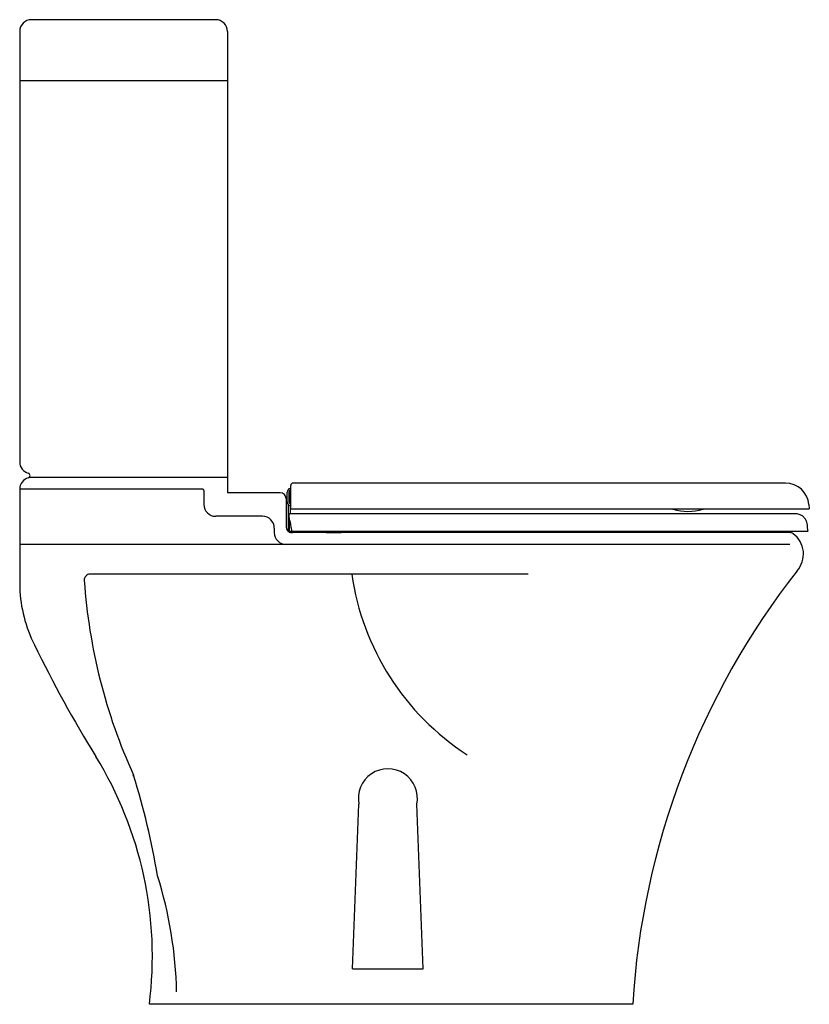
# Model space of a CAD drawing. Header units: millimetres. Extents: x 3605.991 to 3606.661, y 1779.447 to 1780.282.
import ezdxf

# ---------------------------------------------------------------- set-up
doc = ezdxf.new("R2010")
doc.units = ezdxf.units.MM
doc.layers.add('BLOCKS', color=3, linetype='Continuous')
doc.layers.add('SANINDUSA', color=3, linetype='Continuous')

msp = doc.modelspace()

# ---------------------------------------------------------------- linework, layer by layer
at = {"layer": 'BLOCKS'}
for p, q in [((3606.15703, 1780.28204), (3606.00074, 1780.28204)), ((3605.99074, 1780.27204), (3605.99074, 1779.90704)), ((3606.16703, 1780.27204), (3606.16703, 1779.89091)), ((3606.16703, 1780.23021), (3605.99074, 1780.23021)), ((3606.16703, 1779.89391), (3605.99878, 1779.89391)), ((3606.16703, 1779.89091), (3606.16703, 1779.88091)), ((3605.99074, 1779.88391), (3605.99074, 1779.88371)), ((3605.99074, 1779.88391), (3605.99074, 1779.88385)), ((3605.99074, 1779.88391), (3605.99074, 1779.80022)), ((3606.14603, 1779.88391), (3605.99074, 1779.88391)), ((3606.14703, 1779.88291), (3606.14703, 1779.87091)), ((3606.21171, 1779.88091), (3606.16703, 1779.88091)), ((3606.21671, 1779.87591), (3606.21671, 1779.85204)), ((3606.19671, 1779.86091), (3606.15703, 1779.86091)), ((3606.20671, 1779.85091), (3606.20671, 1779.84704)), ((3606.644, 1779.84704), (3606.22171, 1779.84704)), ((3606.644, 1779.83704), (3605.99074, 1779.83704)), ((3606.42203, 1779.81184), (3606.05053, 1779.81184)), ((3606.2731, 1779.47704), (3606.27851, 1779.61673)), ((3606.3331, 1779.47704), (3606.32769, 1779.61673)), ((3606.2731, 1779.47704), (3606.3331, 1779.47704)), ((3606.51074, 1779.44704), (3606.10074, 1779.44704))]:
    msp.add_line(p, q, dxfattribs=at)
for centre, radius, start, end in [((3606.00074, 1780.27204), 0.01, 90, 180), ((3606.15703, 1780.27204), 0.01, 0, 90), ((3606.00074, 1779.90704), 0.01, 180, 254.48905), ((3605.99753, 1779.89548), 0.002, 285.51095, 74.48905), ((3606.00074, 1779.88391), 0.01, 105.51095, 180), ((3606.14603, 1779.88291), 0.001, 0, 90), ((3606.21171, 1779.87591), 0.005, 0, 90), ((3606.15703, 1779.87091), 0.01, 180, 270), ((3606.19671, 1779.85091), 0.01, 0, 90), ((3606.21671, 1779.84704), 0.01, 180, 270), ((3606.22171, 1779.85204), 0.005, 180, 270), ((3606.644, 1779.84204), 0.005, 53.7003, 90), ((3606.63436, 1779.82892), 0.02127, 318.07312, 53.7003), ((3606.05053, 1779.80684), 0.005, 90, 183.89989), ((3606.49001, 1779.84294), 0.21978, 188.13449, 236.96949), ((3607.17103, 1779.40689), 0.66151, 141.93911, 176.52049), ((3606.52048, 1779.83888), 0.47604, 183.89989, 204.52156), ((3606.10839, 1779.80496), 0.11775, 182.30341, 206.74598), ((3606.98667, 1780.23045), 1.09365, 205.94499, 211.61793), ((3605.78024, 1779.48773), 0.32307, 352.76462, 31.61793), ((3606.3031, 1779.62165), 0.02508, 348.6853, 191.3147), ((3606.05816, 1779.62764), 0.03201, 22.39979, 25.28332), ((3605.43883, 1779.44168), 0.67856, 9.69285, 17.10856), ((3605.76833, 1779.44956), 0.35567, 1.29849, 17.40262)]:
    msp.add_arc(centre, radius, start, end, dxfattribs=at)
at = {"layer": 'SANINDUSA'}
for p, q in [((3606.22264, 1779.88899), (3606.22264, 1779.88904)), ((3606.22264, 1779.88898), (3606.22264, 1779.88899)), ((3606.21764, 1779.87304), (3606.21764, 1779.88143)), ((3606.21914, 1779.88143), (3606.21914, 1779.87304)), ((3606.22014, 1779.88112), (3606.22014, 1779.87163)), ((3606.22022, 1779.8844), (3606.22064, 1779.88446)), ((3606.22064, 1779.88295), (3606.22043, 1779.88292)), ((3606.21864, 1779.85404), (3606.21864, 1779.8708)), ((3606.22014, 1779.87008), (3606.22014, 1779.86304)), ((3606.66031, 1779.87078), (3606.66059, 1779.86758)), ((3606.21864, 1779.85004), (3606.21864, 1779.85404)), ((3606.21938, 1779.85968), (3606.21938, 1779.84854)), ((3606.25064, 1779.84704), (3606.22164, 1779.84704)), ((3606.22225, 1779.84704), (3606.22232, 1779.84704)), ((3606.23314, 1779.84704), (3606.22232, 1779.84704)), ((3606.25132, 1779.84704), (3606.23914, 1779.84704)), ((3606.25064, 1779.84704), (3606.26264, 1779.84704)), ((3606.25132, 1779.84704), (3606.25132, 1779.84704)), ((3606.25132, 1779.84704), (3606.26332, 1779.84704)), ((3606.26332, 1779.84704), (3606.26332, 1779.84804)), ((3606.35838, 1779.84804), (3606.35838, 1779.84704)), ((3606.38438, 1779.84704), (3606.38438, 1779.84804)), ((3606.54438, 1779.84804), (3606.54438, 1779.84704)), ((3606.57038, 1779.84704), (3606.57038, 1779.84804))]:
    msp.add_line(p, q, dxfattribs=at)
at = {"layer": 'SANINDUSA', "flags": 128}
msp.add_lwpolyline([(3606.22171, 1779.84854), (3606.22171, 1779.84844), (3606.22172, 1779.84835), (3606.22174, 1779.84826), (3606.22177, 1779.84819), (3606.2218, 1779.84812), (3606.22184, 1779.84808), (3606.22188, 1779.84805), (3606.22192, 1779.84804)], dxfattribs=at)
at = {"layer": 'SANINDUSA'}
for centre, radius, start, end in [((3606.22264, 1779.88704), 0.002, 90.21798, 180.00004), ((3606.64038, 1779.86904), 0.02, 5, 90.03899), ((3606.22064, 1779.88143), 0.003, 97.99066, 180), ((3606.22064, 1779.88143), 0.0015, 97.99066, 180), ((3606.22164, 1779.88112), 0.0015, 132.0955, 180), ((3606.22064, 1779.87304), 0.003, 180, 270), ((3606.22064, 1779.87304), 0.0015, 180, 270), ((3606.22114, 1779.86754), 0.0005, 180, 270), ((3606.54514, 1779.86741), 0.0005, 227.44447, 252.99844), ((3606.55764, 1779.90829), 0.04325, 252.99844, 287.00156), ((3606.57014, 1779.86741), 0.0005, 287.00156, 312.55553), ((3606.22164, 1779.85404), 0.003, 180, 221.29668), ((3606.22164, 1779.85004), 0.003, 180, 270), ((3606.21988, 1779.84854), 0.0005, 180, 270)]:
    msp.add_arc(centre, radius, start, end, dxfattribs=at)
for points, knots in [([(3606.22064, 1779.86754), (3606.22064, 1779.86879), (3606.22064, 1779.87128), (3606.22064, 1779.87387), (3606.22064, 1779.87611), (3606.22064, 1779.87806), (3606.22064, 1779.88055), (3606.22064, 1779.88271), (3606.22064, 1779.88449), (3606.22064, 1779.88585), (3606.22064, 1779.8867), (3606.22064, 1779.88707), (3606.22064, 1779.88701), (3606.22064, 1779.88701)], [0, 0, 0, 0, 0.1279364, 0.2550816, 0.2671007, 0.3701625, 0.4732251, 0.5750984, 0.6769728, 0.7802926, 0.8836129, 0.9869309, 1, 1, 1, 1]), ([(3606.64037, 1779.88904), (3606.64015, 1779.88904), (3606.63972, 1779.88904), (3606.63854, 1779.88904), (3606.63645, 1779.88904), (3606.63352, 1779.88904), (3606.63004, 1779.88904), (3606.62623, 1779.88904), (3606.62223, 1779.88904), (3606.61818, 1779.88904), (3606.61421, 1779.88904), (3606.61042, 1779.88904), (3606.60687, 1779.88904), (3606.6035, 1779.88904), (3606.60017, 1779.88904), (3606.59681, 1779.88904), (3606.59341, 1779.88904), (3606.58892, 1779.88904), (3606.5833, 1779.88904), (3606.57642, 1779.88904), (3606.56937, 1779.88904), (3606.56108, 1779.88904), (3606.55129, 1779.88904), (3606.5399, 1779.88904), (3606.52921, 1779.88904), (3606.51936, 1779.88904), (3606.51027, 1779.88904), (3606.50037, 1779.88904), (3606.48949, 1779.88904), (3606.47769, 1779.88904), (3606.46491, 1779.88904), (3606.45108, 1779.88904), (3606.43612, 1779.88904), (3606.41987, 1779.88904), (3606.40232, 1779.88904), (3606.38344, 1779.88904), (3606.36329, 1779.88904), (3606.34189, 1779.88904), (3606.31937, 1779.88904), (3606.29576, 1779.88904), (3606.27109, 1779.88904), (3606.24659, 1779.88904), (3606.23031, 1779.88904), (3606.22264, 1779.88904)], [0, 0, 0, 0, 0.025067, 0.048907, 0.071792, 0.093724, 0.11447, 0.133839, 0.15172, 0.168057, 0.182809, 0.195944, 0.207433, 0.217704, 0.227723, 0.237514, 0.247072, 0.256392, 0.274298, 0.291213, 0.307862, 0.325047, 0.348734, 0.373215, 0.398353, 0.415557, 0.433512, 0.453142, 0.474502, 0.497792, 0.522762, 0.549932, 0.57935, 0.611063, 0.645748, 0.682886, 0.722499, 0.764599, 0.809185, 0.855376, 0.903914, 0.954743, 1, 1, 1, 1]), ([(3606.21988, 1779.86304), (3606.21982, 1779.86303), (3606.21969, 1779.86302), (3606.21952, 1779.8629), (3606.2194, 1779.86274), (3606.21939, 1779.8626), (3606.21938, 1779.86254)], [0, 0, 0, 0, 0.249998, 0.500003, 0.750002, 1, 1, 1, 1]), ([(3606.21938, 1779.85968), (3606.21938, 1779.86025), (3606.21938, 1779.86152), (3606.21938, 1779.86242), (3606.21938, 1779.8625), (3606.21938, 1779.86254)], [0, 0, 0, 0, 0.342723, 0.76373, 1, 1, 1, 1]), ([(3606.63691, 1779.86304), (3606.6367, 1779.86304), (3606.63629, 1779.86304), (3606.63524, 1779.86304), (3606.63327, 1779.86304), (3606.63015, 1779.86304), (3606.62599, 1779.86304), (3606.62095, 1779.86304), (3606.61512, 1779.86304), (3606.60857, 1779.86304), (3606.60118, 1779.86304), (3606.59303, 1779.86304), (3606.58402, 1779.86304), (3606.57417, 1779.86304), (3606.56356, 1779.86304), (3606.55248, 1779.86304), (3606.54107, 1779.86304), (3606.5295, 1779.86304), (3606.51722, 1779.86304), (3606.50417, 1779.86304), (3606.49025, 1779.86304), (3606.47613, 1779.86304), (3606.45096, 1779.86304), (3606.41451, 1779.86304), (3606.36664, 1779.86304), (3606.31812, 1779.86304), (3606.26913, 1779.86304), (3606.23633, 1779.86304), (3606.21988, 1779.86304)], [0, 0, 0, 0, 0.022541, 0.045284, 0.068521, 0.092457, 0.116958, 0.141839, 0.165545, 0.189448, 0.213522, 0.237695, 0.261875, 0.287434, 0.312845, 0.338051, 0.362959, 0.387401, 0.411204, 0.43867, 0.466116, 0.493983, 0.522234, 0.615215, 0.709838, 0.805748, 0.902587, 1, 1, 1, 1]), ([(3606.22259, 1779.86704), (3606.22242, 1779.86704), (3606.22209, 1779.86704), (3606.22165, 1779.86704), (3606.22132, 1779.86704), (3606.22116, 1779.86704), (3606.22114, 1779.86704), (3606.22114, 1779.86704)], [0, 0, 0, 0, 0.217904, 0.435793, 0.654085, 0.873181, 1, 1, 1, 1]), ([(3606.66009, 1779.86704), (3606.6599, 1779.86704), (3606.65951, 1779.86704), (3606.6586, 1779.86704), (3606.65721, 1779.86704), (3606.65487, 1779.86704), (3606.65121, 1779.86704), (3606.64623, 1779.86704), (3606.64027, 1779.86704), (3606.63337, 1779.86704), (3606.62553, 1779.86704), (3606.6168, 1779.86704), (3606.60724, 1779.86704), (3606.5969, 1779.86704), (3606.58586, 1779.86704), (3606.57419, 1779.86704), (3606.56192, 1779.86704), (3606.54915, 1779.86704), (3606.53598, 1779.86704), (3606.52247, 1779.86704), (3606.50867, 1779.86704), (3606.49506, 1779.86704), (3606.48174, 1779.86704), (3606.46878, 1779.86704), (3606.45366, 1779.86704), (3606.4299, 1779.86704), (3606.3975, 1779.86704), (3606.3651, 1779.86704), (3606.33271, 1779.86704), (3606.30032, 1779.86704), (3606.26145, 1779.86704), (3606.23554, 1779.86704), (3606.22259, 1779.86704)], [0, 0, 0, 0, 0.020034, 0.040089, 0.060111, 0.080099, 0.106086, 0.132078, 0.158064, 0.184048, 0.209958, 0.235866, 0.261855, 0.287844, 0.313752, 0.339661, 0.365647, 0.391633, 0.417624, 0.443613, 0.46961, 0.495611, 0.519628, 0.543654, 0.567681, 0.603708, 0.675761, 0.747815, 0.783841, 0.855894, 0.927947, 1, 1, 1, 1]), ([(3606.65933, 1779.84858), (3606.65926, 1779.84939), (3606.65912, 1779.85101), (3606.65893, 1779.85345), (3606.65859, 1779.85606), (3606.65737, 1779.85862), (3606.65539, 1779.86085), (3606.65269, 1779.86249), (3606.64955, 1779.86316), (3606.64633, 1779.86301), (3606.64319, 1779.86305), (3606.64005, 1779.86304), (3606.63795, 1779.86304), (3606.63691, 1779.86304)], [0, 0, 0, 0, 0.075795, 0.151591, 0.229409, 0.319094, 0.412109, 0.504438, 0.608832, 0.70676, 0.804506, 0.902253, 1, 1, 1, 1]), ([(3606.64855, 1779.86304), (3606.64833, 1779.86304), (3606.64795, 1779.86304), (3606.64706, 1779.86304), (3606.64668, 1779.86304)], [0, 0, 0, 0, 0.5639142, 1, 1, 1, 1]), ([(3606.66059, 1779.86758), (3606.66059, 1779.86753), (3606.66059, 1779.86741), (3606.66051, 1779.86726), (3606.6604, 1779.86713), (3606.66025, 1779.86706), (3606.66015, 1779.86704), (3606.66009, 1779.86704), (3606.66009, 1779.86704)], [0, 0, 0, 0, 0.2030536, 0.4061196, 0.6092591, 0.812636, 0.9831459, 1, 1, 1, 1]), ([(3606.22171, 1779.84854), (3606.22146, 1779.8498), (3606.22106, 1779.85177), (3606.2208, 1779.85454), (3606.22008, 1779.85677), (3606.21947, 1779.8585), (3606.2194, 1779.85942), (3606.21938, 1779.85968)], [0, 0, 0, 0, 0.315157, 0.492531, 0.675022, 0.905863, 1, 1, 1, 1]), ([(3606.22192, 1779.84804), (3606.22165, 1779.84804), (3606.22104, 1779.84804), (3606.22033, 1779.84804), (3606.21993, 1779.84804), (3606.2199, 1779.84804), (3606.21988, 1779.84804)], [0, 0, 0, 0, 0.22999, 0.525946, 0.821841, 1, 1, 1, 1]), ([(3606.65884, 1779.84804), (3606.65866, 1779.84804), (3606.6583, 1779.84804), (3606.65762, 1779.84804), (3606.65671, 1779.84804), (3606.6556, 1779.84804), (3606.65412, 1779.84804), (3606.65169, 1779.84804), (3606.64788, 1779.84804), (3606.64216, 1779.84804), (3606.63532, 1779.84804), (3606.62737, 1779.84804), (3606.61837, 1779.84804), (3606.60844, 1779.84804), (3606.59762, 1779.84804), (3606.58601, 1779.84804), (3606.57365, 1779.84804), (3606.56054, 1779.84804), (3606.54673, 1779.84804), (3606.53244, 1779.84804), (3606.51789, 1779.84804), (3606.50471, 1779.84804), (3606.49292, 1779.84804), (3606.48261, 1779.84804), (3606.47226, 1779.84804), (3606.45902, 1779.84804), (3606.43657, 1779.84804), (3606.40491, 1779.84804), (3606.36692, 1779.84804), (3606.33526, 1779.84804), (3606.30361, 1779.84804), (3606.27195, 1779.84804), (3606.24261, 1779.84804), (3606.22593, 1779.84804), (3606.22192, 1779.84804)], [0, 0, 0, 0, 0.018364, 0.036734, 0.050205, 0.063674, 0.07725, 0.090827, 0.117858, 0.144893, 0.172668, 0.200441, 0.228031, 0.255817, 0.283285, 0.310946, 0.33851, 0.366073, 0.394435, 0.422796, 0.450325, 0.478046, 0.497147, 0.516253, 0.535484, 0.554718, 0.589961, 0.660449, 0.730937, 0.801424, 0.836668, 0.907156, 0.977644, 1, 1, 1, 1]), ([(3606.65933, 1779.84858), (3606.65933, 1779.84853), (3606.65933, 1779.84841), (3606.65926, 1779.84826), (3606.65914, 1779.84813), (3606.659, 1779.84806), (3606.65889, 1779.84804), (3606.65884, 1779.84804), (3606.65884, 1779.84804)], [0, 0, 0, 0, 0.2030239, 0.4060482, 0.6091711, 0.812575, 0.9834717, 1, 1, 1, 1])]:
    msp.add_open_spline(points, degree=3, knots=knots, dxfattribs=at)

doc.saveas('drawing.dxf')
